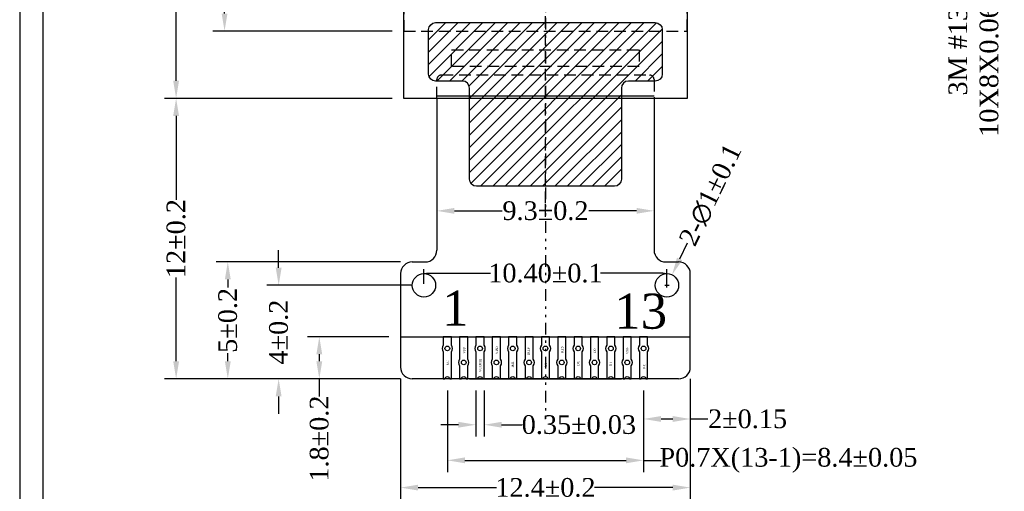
# Model space of a CAD drawing. Extents: x -334 to 152, y -2 to 1135.
# Tile 10 of 20: x -131 to -89, y 25 to 45. Entities that reach past the tile are written whole.
import ezdxf

# ---------------------------------------------------------------- set-up
doc = ezdxf.new("R2010")
doc.units = 0
doc.header["$MEASUREMENT"] = 0
doc.linetypes.add('DASHED', pattern=[0.75, 0.5, -0.25])
doc.linetypes.add('DIVIDE', pattern=[1.25, 0.5, -0.25, 0, -0.25, 0, -0.25])
for name, color, linetype in [('Dimension', 7, 'Continuous'), ('Driver IC', 8, 'Continuous'), ('Frame', 7, 'Continuous'), ('Index', 7, 'Continuous'), ('Tape', 6, 'Continuous')]:
    doc.layers.add(name, color=color, linetype=linetype)
doc.styles.get("Standard").update_dxf_attribs({"font": 'times.ttf'})
doc.dimstyles.get("Standard").update_dxf_attribs({"dimtxt": 0.18, "dimasz": 0.18, "dimexe": 0.18, "dimexo": 0.0625, "dimgap": 0.09, "dimtad": 0, "dimtih": 1, "dimtoh": 1, "dimdec": 4, "dimzin": 0, "dimdsep": 46, "dimtxsty": 'Standard', "dimcen": 0.09, "dimadec": 0, "dimazin": 0, "dimtfac": 1, "dimtdec": 4, "dimtofl": 0, "dimtmove": 0, "dimatfit": 3, "dimfxl": 1, "dimtolj": 1, "dimtzin": 0, "dimarcsym": 0})

# ---------------------------------------------------------------- blocks, each defined once
blk = doc.blocks.new('*D75')
at = {"color": 0, "lineweight": -2, "transparency": 16777216}
for p, q in [((-115.411, 65.281), (-125.155, 65.281)), ((-124.655, 64.531), (-124.655, 57.345)), ((-124.655, 42.431), (-124.655, 49.616)), ((-115.411, 41.681), (-125.155, 41.681))]:
    blk.add_line(p, q, dxfattribs=at)
at = {"color": 0, "transparency": 16777216}
for points in [[(-124.78, 64.531), (-124.53, 64.531), (-124.655, 65.281)], [(-124.78, 42.431), (-124.53, 42.431), (-124.655, 41.681)]]:
    blk.add_solid(points, dxfattribs=at)
at = {"layer": 'Defpoints', "color": 0, "transparency": 16777216}
for p in [(-114.911, 65.281), (-124.655, 41.681), (-114.911, 41.681)]:
    blk.add_point(p, dxfattribs=at)
at = {"color": 0, "transparency": 16777216, "insert": (-124.655, 53.481), "char_height": 0.8, "attachment_point": 5, "rotation": 90}
blk.add_mtext('\\A1;23.6%%p0.2(Panel)', dxfattribs=at)
blk = doc.blocks.new('*D79')
at = {"color": 0, "lineweight": -2, "transparency": 16777216}
for p, q in [((-115.411, 41.681), (-125.155, 41.681)), ((-124.655, 40.931), (-124.655, 37.34)), ((-124.655, 30.431), (-124.655, 34.021)), ((-115.046, 29.681), (-125.155, 29.681))]:
    blk.add_line(p, q, dxfattribs=at)
at = {"color": 0, "transparency": 16777216}
for points in [[(-124.78, 40.931), (-124.53, 40.931), (-124.655, 41.681)], [(-124.78, 30.431), (-124.53, 30.431), (-124.655, 29.681)]]:
    blk.add_solid(points, dxfattribs=at)
at = {"layer": 'Defpoints', "color": 0, "transparency": 16777216}
for p in [(-114.911, 41.681), (-124.655, 29.681), (-114.546, 29.681)]:
    blk.add_point(p, dxfattribs=at)
at = {"color": 0, "transparency": 16777216, "insert": (-124.655, 35.681), "char_height": 0.8, "attachment_point": 5, "rotation": 90}
blk.add_mtext('\\A1;12±0.2', dxfattribs=at)
blk = doc.blocks.new('*D83')
at = {"color": 0, "lineweight": -2, "transparency": 16777216}
for p, q in [((-115.046, 34.681), (-122.943, 34.681)), ((-122.443, 33.931), (-122.443, 33.586)), ((-122.443, 30.431), (-122.443, 30.776)), ((-115.046, 29.681), (-122.943, 29.681))]:
    blk.add_line(p, q, dxfattribs=at)
at = {"color": 0, "transparency": 16777216}
for points in [[(-122.568, 33.931), (-122.318, 33.931), (-122.443, 34.681)], [(-122.568, 30.431), (-122.318, 30.431), (-122.443, 29.681)]]:
    blk.add_solid(points, dxfattribs=at)
at = {"layer": 'Defpoints', "color": 0, "transparency": 16777216}
for p in [(-114.546, 34.681), (-122.443, 29.681), (-114.546, 29.681)]:
    blk.add_point(p, dxfattribs=at)
at = {"color": 0, "transparency": 16777216, "insert": (-122.443, 32.181), "char_height": 0.8, "attachment_point": 5, "rotation": 90}
blk.add_mtext('\\A1;5±0.2', dxfattribs=at)
blk = doc.blocks.new('*D84')
at = {"color": 0, "lineweight": -2, "transparency": 16777216}
for p, q in [((-120.267, 34.431), (-120.267, 35.181)), ((-114.546, 33.681), (-120.767, 33.681)), ((-115.046, 29.681), (-120.767, 29.681)), ((-120.267, 28.931), (-120.267, 28.181))]:
    blk.add_line(p, q, dxfattribs=at)
at = {"color": 0, "transparency": 16777216}
for points in [[(-120.392, 34.431), (-120.142, 34.431), (-120.267, 33.681)], [(-120.392, 28.931), (-120.142, 28.931), (-120.267, 29.681)]]:
    blk.add_solid(points, dxfattribs=at)
at = {"layer": 'Defpoints', "color": 0, "transparency": 16777216}
for p in [(-114.046, 33.681), (-120.267, 29.681), (-114.546, 29.681)]:
    blk.add_point(p, dxfattribs=at)
at = {"color": 0, "transparency": 16777216, "insert": (-120.267, 31.681), "char_height": 0.8, "attachment_point": 5, "rotation": 90}
blk.add_mtext('\\A1;4±0.2', dxfattribs=at)
blk = doc.blocks.new('*D85')
at = {"color": 0, "lineweight": -2, "transparency": 16777216}
for p, q in [((-115.046, 29.681), (-115.046, 24.527)), ((-102.646, 29.681), (-102.646, 24.527)), ((-114.296, 25.027), (-110.948, 25.027)), ((-103.396, 25.027), (-106.744, 25.027))]:
    blk.add_line(p, q, dxfattribs=at)
at = {"color": 0, "transparency": 16777216}
for points in [[(-114.296, 25.152), (-114.296, 24.902), (-115.046, 25.027)], [(-103.396, 25.152), (-103.396, 24.902), (-102.646, 25.027)]]:
    blk.add_solid(points, dxfattribs=at)
at = {"layer": 'Defpoints', "color": 0, "transparency": 16777216}
for p in [(-115.046, 30.181), (-102.646, 30.181), (-102.646, 25.027)]:
    blk.add_point(p, dxfattribs=at)
at = {"color": 0, "transparency": 16777216, "insert": (-108.846, 25.027), "char_height": 0.8, "attachment_point": 5}
blk.add_mtext('\\A1;12.4±0.2', dxfattribs=at)
blk = doc.blocks.new('*D86')
at = {"color": 0, "lineweight": -2, "transparency": 16777216}
for p, q in [((-111.821, 29.181), (-111.821, 27.216)), ((-111.471, 29.181), (-111.471, 27.216)), ((-112.571, 27.716), (-113.321, 27.716)), ((-110.721, 27.716), (-109.836, 27.716))]:
    blk.add_line(p, q, dxfattribs=at)
at = {"color": 0, "transparency": 16777216}
for points in [[(-112.571, 27.841), (-112.571, 27.591), (-111.821, 27.716)], [(-110.721, 27.841), (-110.721, 27.591), (-111.471, 27.716)]]:
    blk.add_solid(points, dxfattribs=at)
at = {"layer": 'Defpoints', "color": 0, "transparency": 16777216}
for p in [(-111.821, 29.681), (-111.471, 29.681), (-111.471, 27.716)]:
    blk.add_point(p, dxfattribs=at)
at = {"color": 0, "transparency": 16777216, "insert": (-107.415, 27.716), "char_height": 0.8, "attachment_point": 5}
blk.add_mtext('\\A1;0.35%%p0.03', dxfattribs=at)
blk = doc.blocks.new('*D87')
at = {"color": 0, "lineweight": -2, "transparency": 16777216}
for p, q in [((-113.046, 29.181), (-113.046, 25.693)), ((-104.646, 29.181), (-104.646, 25.693)), ((-112.296, 26.193), (-105.396, 26.193)), ((-104.646, 26.193), (-103.896, 26.193))]:
    blk.add_line(p, q, dxfattribs=at)
at = {"color": 0, "transparency": 16777216}
for points in [[(-112.296, 26.318), (-112.296, 26.068), (-113.046, 26.193)], [(-105.396, 26.318), (-105.396, 26.068), (-104.646, 26.193)]]:
    blk.add_solid(points, dxfattribs=at)
at = {"layer": 'Defpoints', "color": 0, "transparency": 16777216}
for p in [(-113.046, 29.681), (-104.646, 29.681), (-104.646, 26.193)]:
    blk.add_point(p, dxfattribs=at)
at = {"color": 0, "transparency": 16777216, "insert": (-98.446, 26.193), "char_height": 0.8, "attachment_point": 5}
blk.add_mtext('\\A1;P0.7X(13-1)=8.4%%P0.05', dxfattribs=at)
blk = doc.blocks.new('*D88')
at = {"color": 0, "lineweight": -2, "transparency": 16777216}
for p, q in [((-115.546, 31.481), (-119.026, 31.481)), ((-118.526, 30.731), (-118.526, 30.431)), ((-115.046, 29.681), (-119.026, 29.681)), ((-118.526, 29.681), (-118.526, 28.931))]:
    blk.add_line(p, q, dxfattribs=at)
at = {"color": 0, "transparency": 16777216}
for points in [[(-118.651, 30.731), (-118.401, 30.731), (-118.526, 31.481)], [(-118.651, 30.431), (-118.401, 30.431), (-118.526, 29.681)]]:
    blk.add_solid(points, dxfattribs=at)
at = {"layer": 'Defpoints', "color": 0, "transparency": 16777216}
for p in [(-115.046, 31.481), (-118.526, 29.681), (-114.546, 29.681)]:
    blk.add_point(p, dxfattribs=at)
at = {"color": 0, "transparency": 16777216, "insert": (-118.526, 27.124), "char_height": 0.8, "attachment_point": 5, "rotation": 90}
blk.add_mtext('\\A1;1.8±0.2', dxfattribs=at)
blk = doc.blocks.new('*D89')
at = {"color": 0, "lineweight": -2, "transparency": 16777216}
for p, q in [((-102.776, 35.482), (-103.102, 34.806)), ((-103.646, 33.591), (-103.646, 33.771)), ((-103.736, 33.681), (-103.556, 33.681))]:
    blk.add_line(p, q, dxfattribs=at)
at = {"color": 0, "transparency": 16777216}
blk.add_solid([(-103.215, 34.861), (-102.99, 34.752), (-103.428, 34.131)], dxfattribs=at)
at = {"layer": 'Defpoints', "color": 0, "transparency": 16777216}
for p in [(-103.428, 34.131), (-103.863, 33.231)]:
    blk.add_point(p, dxfattribs=at)
at = {"color": 0, "transparency": 16777216, "insert": (-101.776, 37.552), "char_height": 0.8, "attachment_point": 5, "rotation": 64.2146}
blk.add_mtext('\\A1;2-∅1%%P0.1', dxfattribs=at)
blk = doc.blocks.new('*D90')
at = {"color": 0, "lineweight": -2, "transparency": 16777216}
for p, q in [((-102.646, 29.681), (-102.646, 27.463)), ((-104.646, 29.181), (-104.646, 27.463)), ((-103.896, 27.963), (-103.396, 27.963)), ((-102.646, 27.963), (-101.896, 27.963))]:
    blk.add_line(p, q, dxfattribs=at)
at = {"color": 0, "transparency": 16777216}
for points in [[(-103.896, 28.088), (-103.896, 27.838), (-104.646, 27.963)], [(-103.396, 28.088), (-103.396, 27.838), (-102.646, 27.963)]]:
    blk.add_solid(points, dxfattribs=at)
at = {"layer": 'Defpoints', "color": 0, "transparency": 16777216}
for p in [(-102.646, 30.181), (-104.646, 29.681), (-102.646, 27.963)]:
    blk.add_point(p, dxfattribs=at)
at = {"color": 0, "transparency": 16777216, "insert": (-100.195, 27.963), "char_height": 0.8, "attachment_point": 5}
blk.add_mtext('\\A1;2%%P0.15', dxfattribs=at)
blk = doc.blocks.new('*D91')
at = {"layer": 'Defpoints', "color": 0, "transparency": 16777216}
for p in [(-103.646, 34.199), (-114.046, 33.681), (-103.646, 33.681)]:
    blk.add_point(p, dxfattribs=at)
at = {"layer": 'Frame', "color": 0, "lineweight": -2, "transparency": 16777216}
for p, q in [((-114.046, 33.743), (-114.046, 34.379)), ((-113.866, 34.199), (-111.196, 34.199)), ((-103.826, 34.199), (-106.496, 34.199)), ((-103.646, 33.743), (-103.646, 34.379))]:
    blk.add_line(p, q, dxfattribs=at)
at = {"layer": 'Frame', "color": 0, "transparency": 16777216}
for points in [[(-113.866, 34.229), (-113.866, 34.169), (-114.046, 34.199)], [(-103.826, 34.229), (-103.826, 34.169), (-103.646, 34.199)]]:
    blk.add_solid(points, dxfattribs=at)
at = {"layer": 'Frame', "color": 0, "transparency": 16777216, "insert": (-108.846, 34.199), "char_height": 0.8, "attachment_point": 5}
blk.add_mtext('\\A1;10.40%%P0.1', dxfattribs=at)
blk = doc.blocks.new('*D92')
at = {"color": 0, "lineweight": -2, "transparency": 16777216}
for p, q in [((-113.496, 37.931), (-113.496, 36.368)), ((-104.196, 37.931), (-104.196, 36.368)), ((-112.746, 36.868), (-110.699, 36.868)), ((-104.946, 36.868), (-106.993, 36.868))]:
    blk.add_line(p, q, dxfattribs=at)
at = {"color": 0, "transparency": 16777216}
for points in [[(-112.746, 36.993), (-112.746, 36.743), (-113.496, 36.868)], [(-104.946, 36.993), (-104.946, 36.743), (-104.196, 36.868)]]:
    blk.add_solid(points, dxfattribs=at)
at = {"layer": 'Defpoints', "color": 0, "transparency": 16777216}
for p in [(-113.496, 38.431), (-104.196, 38.431), (-104.196, 36.868)]:
    blk.add_point(p, dxfattribs=at)
at = {"color": 0, "transparency": 16777216, "insert": (-108.846, 36.868), "char_height": 0.8, "attachment_point": 5}
blk.add_mtext('\\A1;9.3±0.2', dxfattribs=at)
blk = doc.blocks.new('*D94')
at = {"layer": 'Defpoints', "color": 0, "transparency": 16777216}
for p in [(-122.582, 65.281), (-114.911, 65.281), (-114.911, 44.561)]:
    blk.add_point(p, dxfattribs=at)
at = {"layer": 'Dimension', "color": 0, "lineweight": -2, "transparency": 16777216}
for p, q in [((-115.411, 65.281), (-123.082, 65.281)), ((-122.582, 64.531), (-122.582, 60.082)), ((-122.582, 45.311), (-122.582, 49.86)), ((-115.411, 44.561), (-123.082, 44.561))]:
    blk.add_line(p, q, dxfattribs=at)
at = {"layer": 'Dimension', "color": 0, "transparency": 16777216}
for points in [[(-122.707, 64.531), (-122.457, 64.531), (-122.582, 65.281)], [(-122.707, 45.311), (-122.457, 45.311), (-122.582, 44.561)]]:
    blk.add_solid(points, dxfattribs=at)
at = {"layer": 'Dimension', "color": 0, "transparency": 16777216, "insert": (-122.582, 54.971), "char_height": 0.8, "attachment_point": 5, "rotation": 90}
blk.add_mtext('\\A1;20.72±0.2 (Cap Size)', dxfattribs=at)

msp = doc.modelspace()

# ---------------------------------------------------------------- hatches: boundary and pattern name
h = msp.add_hatch()
h.set_pattern_fill('ANSI31', color=6, scale=3, style=0)
h.set_pattern_definition([(45, (-187.29378, -9.6399), (-0.265165, 0.265165), [])])
edge = h.paths.add_edge_path()
edge.add_arc((-112.39597, 42.12077), 0.3, 0, 90)
edge.add_line((-112.39597, 42.42077), (-113.54597, 42.42077))
edge.add_arc((-113.54597, 42.72077), 0.3, 180, 270, ccw=False)
edge.add_line((-113.84597, 42.72077), (-113.84597, 44.62077))
edge.add_arc((-113.54597, 44.62077), 0.3, 90, 180, ccw=False)
edge.add_line((-113.54597, 44.92077), (-104.14597, 44.92077))
edge.add_arc((-104.14597, 44.62077), 0.3, 0, 90, ccw=False)
edge.add_line((-103.84597, 44.62077), (-103.84597, 42.72077))
edge.add_arc((-104.14597, 42.72077), 0.3, 270, 360, ccw=False)
edge.add_line((-104.14597, 42.42077), (-105.29597, 42.42077))
edge.add_arc((-105.29597, 42.12077), 0.3, 90, 180)
edge.add_line((-105.59597, 42.12077), (-105.59597, 38.22077))
edge.add_arc((-105.89597, 38.22077), 0.3, -90, 0, ccw=False)
edge.add_line((-105.89597, 37.92077), (-111.79597, 37.92077))
edge.add_arc((-111.79597, 38.22077), 0.3, 180, 270, ccw=False)
edge.add_line((-112.09597, 38.22077), (-112.09597, 42.12077))

# ---------------------------------------------------------------- linework, layer by layer
at = {"color": 1, "linetype": 'DIVIDE'}
msp.add_line((-108.84597, 68.32077), (-108.84597, 27.96652), dxfattribs=at)
at = {"color": 1, "linetype": 'DASHED'}
msp.add_line((-108.84597, 37.20086), (-108.84597, 46.74046), dxfattribs=at)
at = {"color": 34}
for p, q in [((-104.19597, 41.78077), (-113.49597, 41.78077)), ((-113.49597, 41.68077), (-113.49597, 35.18077)), ((-104.19597, 41.68077), (-104.19597, 35.18077)), ((-114.54597, 34.68077), (-113.99597, 34.68077)), ((-103.69597, 34.68077), (-103.14597, 34.68077)), ((-115.04597, 34.18077), (-115.04597, 30.18077)), ((-102.64597, 30.18077), (-102.64597, 34.18077)), ((-115.04597, 31.48077), (-102.64597, 31.48077)), ((-112.59597, 31.48077), (-105.09597, 31.48077)), ((-103.14597, 29.68077), (-114.54597, 29.68077))]:
    msp.add_line(p, q, dxfattribs=at)
msp.add_lwpolyline([(-102.78097, 65.28077), (-102.78097, 41.68077), (-114.91097, 41.68077), (-114.91097, 65.28077)], close=True)
at = {"linetype": 'DASHED'}
msp.add_lwpolyline([(-114.91097, 65.28077), (-114.91097, 44.56077), (-102.78097, 44.56077), (-102.78097, 65.28077)], close=True, dxfattribs=at)
at = {"color": 34, "linetype": 'DASHED'}
msp.add_lwpolyline([(-113.49597, 41.68077), (-113.49597, 42.48077, -0.41421356), (-113.29597, 42.68077), (-104.39597, 42.68077, -0.41421356), (-104.19597, 42.48077), (-104.19597, 41.68077)], format="xyb", dxfattribs=at)
at = {"color": 2}
for points in [[(-113.22097, 31.12219, 0.35355339), (-113.22097, 30.83934), (-113.22097, 29.68077), (-113.14597, 29.68077, -1), (-112.94597, 29.68077), (-112.87097, 29.68077), (-112.87097, 30.83934, 0.35355339), (-112.87097, 31.12219), (-112.87097, 31.48077), (-113.22097, 31.48077)], [(-112.52097, 30.23934), (-112.52097, 29.68077), (-112.44597, 29.68077, -1), (-112.24597, 29.68077), (-112.17097, 29.68077), (-112.17097, 30.23934, 0.35355339), (-112.17097, 30.52219), (-112.17097, 31.48077), (-112.52097, 31.48077), (-112.52097, 30.52219, 0.35355339)], [(-111.82097, 31.12219, 0.35355339), (-111.82097, 30.83934), (-111.82097, 29.68077), (-111.74597, 29.68077, -1), (-111.54597, 29.68077), (-111.47097, 29.68077), (-111.47097, 30.83934, 0.35355339), (-111.47097, 31.12219), (-111.47097, 31.48077), (-111.82097, 31.48077)], [(-111.12097, 30.23934), (-111.12097, 29.68077), (-111.04597, 29.68077, -1), (-110.84597, 29.68077), (-110.77097, 29.68077), (-110.77097, 30.23934, 0.35355339), (-110.77097, 30.52219), (-110.77097, 31.48077), (-111.12097, 31.48077), (-111.12097, 30.52219, 0.35355339)], [(-110.42097, 31.12219, 0.35355339), (-110.42097, 30.83934), (-110.42097, 29.68077), (-110.34597, 29.68077, -1), (-110.14597, 29.68077), (-110.07097, 29.68077), (-110.07097, 30.83934, 0.35355339), (-110.07097, 31.12219), (-110.07097, 31.48077), (-110.42097, 31.48077)], [(-109.72097, 30.23934), (-109.72097, 29.68077), (-109.64597, 29.68077, -1), (-109.44597, 29.68077), (-109.37097, 29.68077), (-109.37097, 30.23934, 0.35355339), (-109.37097, 30.52219), (-109.37097, 31.48077), (-109.72097, 31.48077), (-109.72097, 30.52219, 0.35355339)], [(-109.02097, 31.12219, 0.35355339), (-109.02097, 30.83934), (-109.02097, 29.68077), (-108.94597, 29.68077, -1), (-108.74597, 29.68077), (-108.67097, 29.68077), (-108.67097, 30.83934, 0.35355339), (-108.67097, 31.12219), (-108.67097, 31.48077), (-109.02097, 31.48077)], [(-108.32097, 30.23934), (-108.32097, 29.68077), (-108.24597, 29.68077, -1), (-108.04597, 29.68077), (-107.97097, 29.68077), (-107.97097, 30.23934, 0.35355339), (-107.97097, 30.52219), (-107.97097, 31.48077), (-108.32097, 31.48077), (-108.32097, 30.52219, 0.35355339)], [(-107.62097, 31.12219, 0.35355339), (-107.62097, 30.83934), (-107.62097, 29.68077), (-107.54597, 29.68077, -1), (-107.34597, 29.68077), (-107.27097, 29.68077), (-107.27097, 30.83934, 0.35355339), (-107.27097, 31.12219), (-107.27097, 31.48077), (-107.62097, 31.48077)], [(-106.92097, 30.23934), (-106.92097, 29.68077), (-106.84597, 29.68077, -1), (-106.64597, 29.68077), (-106.57097, 29.68077), (-106.57097, 30.23934, 0.35355339), (-106.57097, 30.52219), (-106.57097, 31.48077), (-106.92097, 31.48077), (-106.92097, 30.52219, 0.35355339)], [(-106.22097, 31.12219, 0.35355339), (-106.22097, 30.83934), (-106.22097, 29.68077), (-106.14597, 29.68077, -1), (-105.94597, 29.68077), (-105.87097, 29.68077), (-105.87097, 30.83934, 0.35355339), (-105.87097, 31.12219), (-105.87097, 31.48077), (-106.22097, 31.48077)], [(-105.52097, 30.23934), (-105.52097, 29.68077), (-105.44597, 29.68077, -1), (-105.24597, 29.68077), (-105.17097, 29.68077), (-105.17097, 30.23934, 0.35355339), (-105.17097, 30.52219), (-105.17097, 31.48077), (-105.52097, 31.48077), (-105.52097, 30.52219, 0.35355339)], [(-104.82097, 31.12219, 0.35355339), (-104.82097, 30.83934), (-104.82097, 29.68077), (-104.74597, 29.68077, -1), (-104.54597, 29.68077), (-104.47097, 29.68077), (-104.47097, 30.83934, 0.35355339), (-104.47097, 31.12219), (-104.47097, 31.48077), (-104.82097, 31.48077)]]:
    msp.add_lwpolyline(points, format="xyb", close=True, dxfattribs=at)
at = {"color": 34}
for centre in [(-114.04597, 33.68077), (-103.64597, 33.68077)]:
    msp.add_circle(centre, 0.5, dxfattribs=at)
at = {"color": 6}
for centre in [(-113.04597, 30.98077), (-111.64597, 30.98077), (-110.24597, 30.98077), (-108.84597, 30.98077), (-107.44597, 30.98077), (-106.04597, 30.98077), (-104.64597, 30.98077), (-112.34597, 30.38077), (-110.94597, 30.38077), (-109.54597, 30.38077), (-108.14597, 30.38077), (-106.74597, 30.38077), (-105.34597, 30.38077)]:
    msp.add_circle(centre, 0.1, dxfattribs=at)
at = {"color": 34}
for centre, start, end in [((-113.99597, 35.18077), 270, 0), ((-103.69597, 35.18077), 180, 270), ((-114.54597, 34.18077), 90, 180), ((-103.14597, 34.18077), 0, 90), ((-114.54597, 30.18077), 180, 270), ((-103.14597, 30.18077), 270, 0)]:
    msp.add_arc(centre, 0.5, start, end, dxfattribs=at)
at = {"layer": 'Driver IC', "linetype": 'DASHED'}
msp.add_lwpolyline([(-104.83097, 43.03677), (-112.86097, 43.03677), (-112.86097, 43.76077), (-104.83097, 43.76077)], close=True, dxfattribs=at)
at = {"layer": 'Frame', "color": 0}
msp.add_line((-112.09597, 29.68077), (-105.59597, 29.68077), dxfattribs=at)
at = {"layer": 'Frame'}
for points in [[(-11.35147, 78.15231), (-131.35147, 78.15231), (-131.35147, -1.84769), (-11.35147, -1.84769)], [(-12.35147, -0.84769), (-130.35147, -0.84769), (-130.35147, 77.15231), (-12.35147, 77.15231)]]:
    msp.add_lwpolyline(points, close=True, dxfattribs=at)
at = {"layer": 'Tape', "color": 6}
msp.add_lwpolyline([(-112.09597, 42.12077, 0.41421356), (-112.39597, 42.42077), (-113.54597, 42.42077, -0.41421356), (-113.84597, 42.72077), (-113.84597, 44.62077, -0.41421356), (-113.54597, 44.92077), (-104.14597, 44.92077, -0.41421356), (-103.84597, 44.62077), (-103.84597, 42.72077, -0.41421356), (-104.14597, 42.42077), (-105.29597, 42.42077, 0.41421356), (-105.59597, 42.12077), (-105.59597, 38.22077, -0.41421356), (-105.89597, 37.92077), (-111.79597, 37.92077, -0.41421356), (-112.09597, 38.22077)], format="xyb", close=True, dxfattribs=at)

# ---------------------------------------------------------------- texts
msp.add_text('1', height=1.5).set_placement((-113.26912, 31.95662))
at = {"insert": (-105.90289, 33.32631), "char_height": 1.5, "width": 2.634013, "attachment_point": 1}
msp.add_mtext('13', dxfattribs=at)
at = {"layer": 'Frame', "char_height": 0.1, "attachment_point": 5, "rotation": 90}
for s, insert in [('VPP', (-112.3275, 30.90238)), ('VDD', (-110.93093, 30.90238)), ('IREF', (-109.57498, 30.86299)), ('RES', (-108.13326, 30.92899)), ('D0', (-106.73758, 30.88223)), ('VSS', (-105.34626, 30.87945)), ('NC', (-113.02578, 30.36302)), ('VCOMH', (-111.64509, 30.25198)), ('IM1', (-110.24852, 30.29957)), ('CS', (-108.83154, 30.2786)), ('DC', (-107.45085, 30.34205)), ('D1', (-106.04436, 30.31126)), ('NC', (-104.61957, 30.21891))]:
    msp.add_mtext(s, dxfattribs=dict(at, insert=insert))
at = {"layer": 'Index'}
for s, p in [('3M #1318B', (-90.79508, 41.80051)), ('10X8X0.06mm', (-89.46175, 40.03555))]:
    msp.add_text(s, height=0.8, rotation=90, dxfattribs=at).set_placement(p)

# ---------------------------------------------------------------- dimensions: what is measured, and where the dimension line sits
dim = msp.add_linear_dim(base=(-124.6553, 41.68077), p1=(-114.91097, 65.28077), p2=(-114.91097, 41.68077), angle=90, text='<>%%p0.2(Panel)', dimstyle='Standard', override={"dimtxt": 0.8, "dimasz": 0.75, "dimexe": 0.5, "dimexo": 0.5, "dimgap": 0.1, "dimtih": 0, "dimtoh": 0, "dimzin": 8, "dimazin": 2, "dimtzin": 8})
dim.commit()
dim.dimension.update_dxf_attribs({"geometry": '*D75', "text_midpoint": (-124.6553, 53.48077)})
for base, p1, override, picture, middle in [((-124.6553, 29.68077), (-114.91097, 41.68077), {"dimtxt": 0.8, "dimasz": 0.75, "dimexe": 0.5, "dimexo": 0.5, "dimgap": 0.1, "dimtih": 0, "dimtoh": 0, "dimdec": 2, "dimzin": 8, "dimazin": 2, "dimtol": 1, "dimtp": 0.2, "dimtm": 0.2, "dimtdec": 2, "dimtzin": 8}, '*D79', (-124.6553, 35.68077)), ((-118.52597, 29.68077), (-115.04597, 31.48077), {"dimtxt": 0.8, "dimasz": 0.75, "dimexe": 0.5, "dimexo": 0.5, "dimgap": 0.1, "dimtih": 0, "dimtoh": 0, "dimdec": 2, "dimzin": 8, "dimazin": 2, "dimtol": 1, "dimtp": 0.2, "dimtm": 0.2, "dimtzin": 8}, '*D88', (-118.52597, 27.12377))]:
    dim = msp.add_linear_dim(base=base, p1=p1, p2=(-114.54597, 29.68077), angle=90, dimstyle='Standard', override=override)
    dim.commit()
    dim.dimension.update_dxf_attribs({"geometry": picture, "text_midpoint": middle})
dim = msp.add_diameter_dim_2p(p1=(-103.86347, 33.23055), p2=(-103.42847, 34.13098), text='2-<>%%P0.1', dimstyle='Standard', override={"dimtxt": 0.8, "dimasz": 0.75, "dimexe": 0.5, "dimexo": 0.5, "dimgap": 0.1, "dimtih": 0, "dimtoh": 0, "dimzin": 8, "dimazin": 2, "dimtzin": 8})
dim.commit()
dim.dimension.update_dxf_attribs({"geometry": '*D89', "text_midpoint": (-101.77564, 37.55227)})
dim = msp.add_linear_dim(base=(-104.19597, 36.86756), p1=(-113.49597, 38.43077), p2=(-104.19597, 38.43077), dimstyle='Standard', override={"dimtxt": 0.8, "dimasz": 0.75, "dimexe": 0.5, "dimexo": 0.5, "dimgap": 0.1, "dimtih": 0, "dimtoh": 0, "dimdec": 2, "dimzin": 8, "dimazin": 2, "dimtol": 1, "dimtp": 0.2, "dimtm": 0.2, "dimtzin": 8})
dim.commit()
dim.dimension.update_dxf_attribs({"geometry": '*D92', "text_midpoint": (-108.84597, 36.86756)})
for base, p1, picture, middle in [((-120.26719, 29.68077), (-114.04597, 33.68077), '*D84', (-120.26719, 31.68077)), ((-122.44257, 29.68077), (-114.54597, 34.68077), '*D83', (-122.44257, 32.18077))]:
    dim = msp.add_linear_dim(base=base, p1=p1, p2=(-114.54597, 29.68077), angle=90, dimstyle='Standard', override={"dimtxt": 0.8, "dimasz": 0.75, "dimexe": 0.5, "dimexo": 0.5, "dimgap": 0.1, "dimtih": 0, "dimtoh": 0, "dimdec": 2, "dimzin": 8, "dimazin": 2, "dimtol": 1, "dimtp": 0.2, "dimtm": 0.2, "dimtzin": 8})
    dim.commit()
    dim.dimension.update_dxf_attribs({"geometry": picture, "text_midpoint": middle, "dimtype": 160})
dim = msp.add_linear_dim(base=(-102.64597, 25.0273), p1=(-115.04597, 30.18077), p2=(-102.64597, 30.18077), dimstyle='Standard', override={"dimtxt": 0.8, "dimasz": 0.75, "dimexe": 0.5, "dimexo": 0.5, "dimgap": 0.1, "dimtih": 0, "dimtoh": 0, "dimdec": 2, "dimzin": 8, "dimazin": 2, "dimtol": 1, "dimtp": 0.2, "dimtm": 0.2, "dimtzin": 8})
dim.commit()
dim.dimension.update_dxf_attribs({"geometry": '*D85', "text_midpoint": (-108.84597, 25.0273), "dimtype": 160})
for base, p1, p2, text, picture, middle in [((-102.64597, 27.96306), (-104.64597, 29.68077), (-102.64597, 30.18077), '<>%%P0.15', '*D90', (-100.19453, 27.96306)), ((-104.64597, 26.19277), (-113.04597, 29.68077), (-104.64597, 29.68077), 'P0.7X(13-1)=<>%%P0.05', '*D87', (-98.4463, 26.19277))]:
    dim = msp.add_linear_dim(base=base, p1=p1, p2=p2, text=text, dimstyle='Standard', override={"dimtxt": 0.8, "dimasz": 0.75, "dimexe": 0.5, "dimexo": 0.5, "dimgap": 0.1, "dimtih": 0, "dimtoh": 0, "dimzin": 8, "dimazin": 2, "dimtzin": 8})
    dim.commit()
    dim.dimension.update_dxf_attribs({"geometry": picture, "text_midpoint": middle})
dim = msp.add_linear_dim(base=(-111.47097, 27.71599), p1=(-111.82097, 29.68077), p2=(-111.47097, 29.68077), text='<>%%p0.03', dimstyle='Standard', override={"dimtxt": 0.8, "dimasz": 0.75, "dimexe": 0.5, "dimexo": 0.5, "dimgap": 0.1, "dimtih": 0, "dimtoh": 0, "dimzin": 8, "dimazin": 2, "dimtzin": 8})
dim.commit()
dim.dimension.update_dxf_attribs({"geometry": '*D86', "text_midpoint": (-107.41474, 27.71599), "dimtype": 160})
at = {"layer": 'Dimension'}
dim = msp.add_linear_dim(base=(-122.58231, 65.28077), p1=(-114.91097, 44.56077), p2=(-114.91097, 65.28077), angle=90, text='<> (Cap Size)', dimstyle='Standard', override={"dimtxt": 0.8, "dimasz": 0.75, "dimexe": 0.5, "dimexo": 0.5, "dimgap": 0.1, "dimtih": 0, "dimtoh": 0, "dimzin": 8, "dimazin": 2, "dimtol": 1, "dimtp": 0.2, "dimtm": 0.2, "dimtzin": 8}, dxfattribs=at)
dim.commit()
dim.dimension.update_dxf_attribs({"geometry": '*D94', "text_midpoint": (-122.58231, 54.97106), "dimtype": 160})
at = {"layer": 'Frame', "color": 0}
dim = msp.add_linear_dim(base=(-103.64597, 34.19938), p1=(-114.04597, 33.68077), p2=(-103.64597, 33.68077), text='<>%%P0.1', dimstyle='Standard', override={"dimtxt": 0.8, "dimgap": 0.1, "dimdec": 2, "dimfxl": 0.45, "dimarcsym": 1}, dxfattribs=at)
dim.commit()
dim.dimension.update_dxf_attribs({"geometry": '*D91', "text_midpoint": (-108.84597, 34.19938)})

doc.saveas('drawing.dxf')
